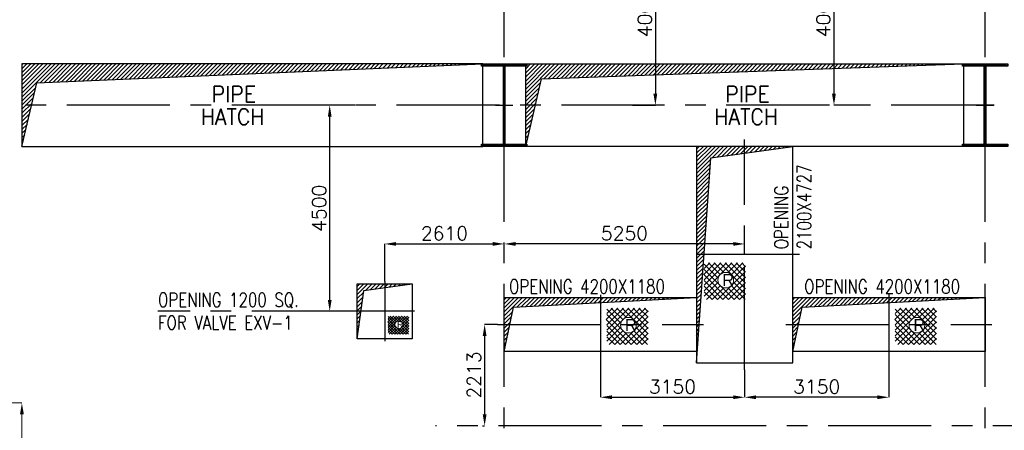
# Model space of a CAD drawing. Header units: inches. Extents: x 0 to 1564127, y -23460 to 23144100.
# Tile 46 of 215: x 215596 to 237096, y 117627 to 126592. Entities that reach past the tile are written whole.
import ezdxf

# ---------------------------------------------------------------- set-up
doc = ezdxf.new("R2010")
doc.units = ezdxf.units.IN
doc.header["$LTSCALE"] = 1800
doc.header["$MEASUREMENT"] = 0
doc.linetypes.add('CENTER', pattern=[2, 1.25, -0.25, 0.25, -0.25])
doc.layers.get('0').update_dxf_attribs({"color": 253, "lineweight": 9})
for name, color, linetype in [('AUX COL', 1, 'Continuous'), ('CEN', 2, 'CENTER'), ('COL', 1, 'Continuous'), ('DIM', 4, 'Continuous'), ('GRID', 251, 'CENTER'), ('OPENING', 40, 'Continuous'), ('TEXT', 3, 'Continuous')]:
    doc.layers.add(name, color=color, linetype=linetype)
doc.layers.add('STEEL', color=231, linetype='Continuous', lineweight=18)
doc.styles.add('HTX11', font='O8111901')
doc.styles.add('ROMANC', font='ROMANC.SHX')
doc.styles.add('ROMANS', font='romans.shx')
doc.dimstyles.new('STANDARD1', dxfattribs={"dimtxt": 300, "dimasz": 250, "dimexe": 0, "dimexo": 0, "dimgap": 80, "dimtad": 1, "dimdec": 0, "dimzin": 0, "dimdsep": 46, "dimtxsty": 'ROMANS', "dimcen": 0, "dimclrd": 4, "dimclre": 4, "dimclrt": 7, "dimadec": 0, "dimazin": 0, "dimtfac": 0.09, "dimtdec": 0, "dimtix": 1, "dimtofl": 0, "dimtmove": 0, "dimatfit": 3, "dimfxl": 1, "dimtolj": 1, "dimtzin": 0, "dimarcsym": 0})

# ---------------------------------------------------------------- blocks, each defined once
blk = doc.blocks.new('B-ROW COLUMN')
at = {"layer": 'COL'}
h = blk.add_hatch(dxfattribs=at)
h.set_pattern_fill('ANSI31', color=256, scale=200, style=0)
h.set_pattern_definition([(45, (155648.048, 63141.767), (-17.67767, 17.67767), [])])
h.paths.add_polyline_path([(171095, 85178), (172085, 85178), (172085, 85128), (171095, 85128)])
h.paths.add_polyline_path([(171574, 86878), (171606, 86878), (171606, 85178), (171574, 85178)])
h.paths.add_polyline_path([(171095, 86928), (172085, 86928), (172085, 86878), (171095, 86878)])
blk.add_line((171590, 85128), (171590, 86928))
at = {"layer": 'CEN'}
for p, q in [((171590, 85128), (171590, 86928)), ((171399, 86028), (171782, 86028))]:
    blk.add_line(p, q, dxfattribs=at)
at = {"layer": 'COL'}
for points in [[(171095, 86928), (172085, 86928), (172085, 86878), (171095, 86878)], [(171574, 86878), (171606, 86878), (171606, 85178), (171574, 85178)], [(171095, 85178), (172085, 85178), (172085, 85128), (171095, 85128)]]:
    blk.add_lwpolyline(points, close=True, dxfattribs=at)
blk = doc.blocks.new('*D29')
at = {"layer": 'Defpoints', "color": 0, "transparency": 16777216}
for p in [(8550, 1500), (9368, 1500), (8550, -1500)]:
    blk.add_point(p, dxfattribs=at)
at = {"layer": 'DIM', "color": 4, "lineweight": -2, "transparency": 16777216}
for p, q in [((8550, 1500), (9368, 1500)), ((9368, -1250), (9368, 1250)), ((8550, -1500), (9368, -1500))]:
    blk.add_line(p, q, dxfattribs=at)
at = {"layer": 'DIM', "color": 4, "transparency": 16777216}
for points in [[(9327, 1250), (9410, 1250), (9368, 1500)], [(9327, -1250), (9410, -1250), (9368, -1500)]]:
    blk.add_solid(points, dxfattribs=at)
at = {"layer": 'DIM', "color": 4, "transparency": 16777216, "insert": (9138, 0), "char_height": 300, "attachment_point": 5, "rotation": 90, "style": 'ROMANS'}
blk.add_mtext('\\A1;3000', dxfattribs=at)
blk = doc.blocks.new('*D30')
at = {"layer": 'Defpoints', "color": 0, "transparency": 16777216}
for p in [(1500, 1500), (1500, -1500), (2071, -1500)]:
    blk.add_point(p, dxfattribs=at)
at = {"layer": 'DIM', "color": 4, "lineweight": -2, "transparency": 16777216}
for p, q in [((1500, 1500), (2071, 1500)), ((2071, 1250), (2071, -1250)), ((1500, -1500), (2071, -1500))]:
    blk.add_line(p, q, dxfattribs=at)
at = {"layer": 'DIM', "color": 4, "transparency": 16777216}
for points in [[(2029, 1250), (2113, 1250), (2071, 1500)], [(2029, -1250), (2113, -1250), (2071, -1500)]]:
    blk.add_solid(points, dxfattribs=at)
at = {"layer": 'DIM', "color": 4, "transparency": 16777216, "insert": (1841, 0), "char_height": 300, "attachment_point": 5, "rotation": 90, "style": 'ROMANS'}
blk.add_mtext('\\A1;3000', dxfattribs=at)
blk = doc.blocks.new('*D31')
at = {"layer": 'Defpoints', "color": 0, "transparency": 16777216}
for p in [(8900, 2092), (7050, 1925), (8900, 1925)]:
    blk.add_point(p, dxfattribs=at)
at = {"layer": 'DIM', "color": 4, "lineweight": -2, "transparency": 16777216}
for p, q in [((7050, 1925), (7050, 2092)), ((7300, 2092), (8650, 2092)), ((8900, 1925), (8900, 2092))]:
    blk.add_line(p, q, dxfattribs=at)
at = {"layer": 'DIM', "color": 4, "transparency": 16777216}
for points in [[(7300, 2134), (7300, 2051), (7050, 2092)], [(8650, 2134), (8650, 2051), (8900, 2092)]]:
    blk.add_solid(points, dxfattribs=at)
at = {"layer": 'DIM', "color": 4, "transparency": 16777216, "insert": (7975, 2322), "char_height": 300, "attachment_point": 5, "style": 'ROMANS'}
blk.add_mtext('\\A1;1850', dxfattribs=at)
blk = doc.blocks.new('*D32')
at = {"layer": 'Defpoints', "color": 0, "transparency": 16777216}
for p in [(-2100, 2092), (-2100, 1925), (0, 1925)]:
    blk.add_point(p, dxfattribs=at)
at = {"layer": 'DIM', "color": 4, "lineweight": -2, "transparency": 16777216}
for p, q in [((-2100, 1925), (-2100, 2092)), ((-250, 2092), (-1850, 2092)), ((0, 1925), (0, 2092))]:
    blk.add_line(p, q, dxfattribs=at)
at = {"layer": 'DIM', "color": 4, "transparency": 16777216}
for points in [[(-1850, 2134), (-1850, 2051), (-2100, 2092)], [(-250, 2134), (-250, 2051), (0, 2092)]]:
    blk.add_solid(points, dxfattribs=at)
at = {"layer": 'DIM', "color": 4, "transparency": 16777216, "insert": (-1050, 2322), "char_height": 300, "attachment_point": 5, "style": 'ROMANS'}
blk.add_mtext('\\A1;2100', dxfattribs=at)
blk = doc.blocks.new('*D33')
at = {"layer": 'Defpoints', "color": 0, "transparency": 16777216}
for p in [(-1750, 0), (-2620, -2000), (-2350, -2000)]:
    blk.add_point(p, dxfattribs=at)
at = {"layer": 'DIM', "color": 4, "lineweight": -2, "transparency": 16777216}
for p, q in [((-1750, 0), (-2620, 0)), ((-2620, -250), (-2620, -1750)), ((-2350, -2000), (-2620, -2000))]:
    blk.add_line(p, q, dxfattribs=at)
at = {"layer": 'DIM', "color": 4, "transparency": 16777216}
for points in [[(-2662, -250), (-2578, -250), (-2620, 0)], [(-2662, -1750), (-2578, -1750), (-2620, -2000)]]:
    blk.add_solid(points, dxfattribs=at)
at = {"layer": 'DIM', "color": 4, "transparency": 16777216, "insert": (-2850, -1000), "char_height": 300, "attachment_point": 5, "rotation": 90, "style": 'ROMANS'}
blk.add_mtext('\\A1;2000', dxfattribs=at)
blk = doc.blocks.new('*D35')
at = {"layer": 'Defpoints', "color": 0, "transparency": 16777216}
for p in [(1500, 2092), (0, 1925), (1500, 1500)]:
    blk.add_point(p, dxfattribs=at)
at = {"layer": 'DIM', "color": 4, "lineweight": -2, "transparency": 16777216}
for p, q in [((0, 1925), (0, 2092)), ((250, 2092), (1250, 2092)), ((1500, 1500), (1500, 2092))]:
    blk.add_line(p, q, dxfattribs=at)
at = {"layer": 'DIM', "color": 4, "transparency": 16777216}
for points in [[(250, 2134), (250, 2051), (0, 2092)], [(1250, 2134), (1250, 2051), (1500, 2092)]]:
    blk.add_solid(points, dxfattribs=at)
at = {"layer": 'DIM', "color": 4, "transparency": 16777216, "insert": (750, 2322), "char_height": 300, "attachment_point": 5, "style": 'ROMANS'}
blk.add_mtext('\\A1;1500', dxfattribs=at)
blk = doc.blocks.new('*D34')
at = {"layer": 'Defpoints', "color": 0, "transparency": 16777216}
for p in [(-916, 1500), (-837, 1500), (-837, 0)]:
    blk.add_point(p, dxfattribs=at)
at = {"layer": 'DIM', "color": 4, "lineweight": -2, "transparency": 16777216}
for p, q in [((-837, 1500), (-916, 1500)), ((-916, 250), (-916, 1250)), ((-837, 0), (-916, 0))]:
    blk.add_line(p, q, dxfattribs=at)
at = {"layer": 'DIM', "color": 4, "transparency": 16777216}
for points in [[(-957, 1250), (-874, 1250), (-916, 1500)], [(-957, 250), (-874, 250), (-916, 0)]]:
    blk.add_solid(points, dxfattribs=at)
at = {"layer": 'DIM', "color": 4, "transparency": 16777216, "insert": (-1146, 750), "char_height": 300, "attachment_point": 5, "rotation": 90, "style": 'ROMANS'}
blk.add_mtext('\\A1;1500', dxfattribs=at)
blk = doc.blocks.new('*D36')
at = {"layer": 'Defpoints', "color": 0, "transparency": 16777216}
for p in [(8550, 881), (7050, 786), (8550, 786)]:
    blk.add_point(p, dxfattribs=at)
at = {"layer": 'DIM', "color": 4, "lineweight": -2, "transparency": 16777216}
for p, q in [((7050, 786), (7050, 881)), ((7300, 881), (8300, 881)), ((8550, 786), (8550, 881))]:
    blk.add_line(p, q, dxfattribs=at)
at = {"layer": 'DIM', "color": 4, "transparency": 16777216}
for points in [[(7300, 923), (7300, 839), (7050, 881)], [(8300, 923), (8300, 839), (8550, 881)]]:
    blk.add_solid(points, dxfattribs=at)
at = {"layer": 'DIM', "color": 4, "transparency": 16777216, "insert": (7800, 1111), "char_height": 300, "attachment_point": 5, "style": 'ROMANS'}
blk.add_mtext('\\A1;1500', dxfattribs=at)
blk = doc.blocks.new('*D37')
at = {"layer": 'Defpoints', "color": 0, "transparency": 16777216}
for p in [(4350, 2092), (4350, 1925), (7050, 1925)]:
    blk.add_point(p, dxfattribs=at)
at = {"layer": 'DIM', "color": 4, "lineweight": -2, "transparency": 16777216}
for p, q in [((4350, 1925), (4350, 2092)), ((6800, 2092), (4600, 2092)), ((7050, 1925), (7050, 2092))]:
    blk.add_line(p, q, dxfattribs=at)
at = {"layer": 'DIM', "color": 4, "transparency": 16777216}
for points in [[(4600, 2134), (4600, 2051), (4350, 2092)], [(6800, 2134), (6800, 2051), (7050, 2092)]]:
    blk.add_solid(points, dxfattribs=at)
at = {"layer": 'DIM', "color": 4, "transparency": 16777216, "insert": (5700, 2322), "char_height": 300, "attachment_point": 5, "style": 'ROMANS'}
blk.add_mtext('\\A1;2700', dxfattribs=at)
blk = doc.blocks.new('*D38')
at = {"layer": 'Defpoints', "color": 0, "transparency": 16777216}
for p in [(2850, 2092), (1500, 1500), (2850, 1500)]:
    blk.add_point(p, dxfattribs=at)
at = {"layer": 'DIM', "color": 4, "lineweight": -2, "transparency": 16777216}
for p, q in [((1500, 1500), (1500, 2092)), ((1750, 2092), (2600, 2092)), ((2850, 1500), (2850, 2092))]:
    blk.add_line(p, q, dxfattribs=at)
at = {"layer": 'DIM', "color": 4, "transparency": 16777216}
for points in [[(1750, 2134), (1750, 2051), (1500, 2092)], [(2600, 2134), (2600, 2051), (2850, 2092)]]:
    blk.add_solid(points, dxfattribs=at)
at = {"layer": 'DIM', "color": 4, "transparency": 16777216, "insert": (2175, 2322), "char_height": 300, "attachment_point": 5, "style": 'ROMANS'}
blk.add_mtext('\\A1;1350', dxfattribs=at)
blk = doc.blocks.new('*D39')
at = {"layer": 'Defpoints', "color": 0, "transparency": 16777216}
for p in [(-1500, -1500), (1500, -1418), (1500, -1500)]:
    blk.add_point(p, dxfattribs=at)
at = {"layer": 'DIM', "color": 4, "lineweight": -2, "transparency": 16777216}
for p, q in [((-1500, -1500), (-1500, -1418)), ((-1250, -1418), (1250, -1418)), ((1500, -1500), (1500, -1418))]:
    blk.add_line(p, q, dxfattribs=at)
at = {"layer": 'DIM', "color": 4, "transparency": 16777216}
for points in [[(-1250, -1376), (-1250, -1460), (-1500, -1418)], [(1250, -1376), (1250, -1460), (1500, -1418)]]:
    blk.add_solid(points, dxfattribs=at)
at = {"layer": 'DIM', "color": 4, "transparency": 16777216, "insert": (0, -1188), "char_height": 300, "attachment_point": 5, "style": 'ROMANS'}
blk.add_mtext('\\A1;3000', dxfattribs=at)
blk = doc.blocks.new('*D40')
at = {"layer": 'Defpoints', "color": 0, "transparency": 16777216}
for p in [(4350, 2092), (4350, 1925), (2850, 1500)]:
    blk.add_point(p, dxfattribs=at)
at = {"layer": 'DIM', "color": 4, "lineweight": -2, "transparency": 16777216}
for p, q in [((2850, 1500), (2850, 2092)), ((3100, 2092), (4100, 2092)), ((4350, 1925), (4350, 2092))]:
    blk.add_line(p, q, dxfattribs=at)
at = {"layer": 'DIM', "color": 4, "transparency": 16777216}
for points in [[(3100, 2134), (3100, 2051), (2850, 2092)], [(4100, 2134), (4100, 2051), (4350, 2092)]]:
    blk.add_solid(points, dxfattribs=at)
at = {"layer": 'DIM', "color": 4, "transparency": 16777216, "insert": (3600, 2322), "char_height": 300, "attachment_point": 5, "style": 'ROMANS'}
blk.add_mtext('\\A1;1500', dxfattribs=at)
blk = doc.blocks.new('*D41')
at = {"layer": 'Defpoints', "color": 0, "transparency": 16777216}
for p in [(2850, -1500), (8550, -1418), (8550, -1500)]:
    blk.add_point(p, dxfattribs=at)
at = {"layer": 'DIM', "color": 4, "lineweight": -2, "transparency": 16777216}
for p, q in [((2850, -1500), (2850, -1418)), ((3100, -1418), (8300, -1418)), ((8550, -1500), (8550, -1418))]:
    blk.add_line(p, q, dxfattribs=at)
at = {"layer": 'DIM', "color": 4, "transparency": 16777216}
for points in [[(3100, -1376), (3100, -1460), (2850, -1418)], [(8300, -1376), (8300, -1460), (8550, -1418)]]:
    blk.add_solid(points, dxfattribs=at)
at = {"layer": 'DIM', "color": 4, "transparency": 16777216, "insert": (5700, -1188), "char_height": 300, "attachment_point": 5, "style": 'ROMANS'}
blk.add_mtext('\\A1;5700', dxfattribs=at)
blk = doc.blocks.new('*D683')
at = {"layer": 'Defpoints', "color": 0, "transparency": 16777216}
for p in [(234576, 119198), (231426, 118948), (231426, 118348)]:
    blk.add_point(p, dxfattribs=at)
at = {"layer": 'DIM', "color": 4, "lineweight": -2, "transparency": 16777216}
for p, q in [((234576, 119198), (234576, 118348)), ((231426, 118948), (231426, 118348)), ((234326, 118348), (231676, 118348))]:
    blk.add_line(p, q, dxfattribs=at)
at = {"layer": 'DIM', "color": 4, "transparency": 16777216}
for points in [[(231676, 118390), (231676, 118307), (231426, 118348)], [(234326, 118390), (234326, 118307), (234576, 118348)]]:
    blk.add_solid(points, dxfattribs=at)
at = {"layer": 'DIM', "color": 7, "transparency": 16777216, "insert": (233001, 118578), "char_height": 300, "attachment_point": 5, "style": 'ROMANS'}
blk.add_mtext('\\A1;3150', dxfattribs=at)
blk = doc.blocks.new('*D684')
at = {"layer": 'Defpoints', "color": 0, "transparency": 16777216}
for p in [(228276, 119198), (231426, 118948), (231426, 118348)]:
    blk.add_point(p, dxfattribs=at)
at = {"layer": 'DIM', "color": 4, "lineweight": -2, "transparency": 16777216}
for p, q in [((228276, 119198), (228276, 118348)), ((231426, 118948), (231426, 118348)), ((228526, 118348), (231176, 118348))]:
    blk.add_line(p, q, dxfattribs=at)
at = {"layer": 'DIM', "color": 4, "transparency": 16777216}
for points in [[(228526, 118390), (228526, 118307), (228276, 118348)], [(231176, 118390), (231176, 118307), (231426, 118348)]]:
    blk.add_solid(points, dxfattribs=at)
at = {"layer": 'DIM', "color": 7, "transparency": 16777216, "insert": (229851, 118578), "char_height": 300, "attachment_point": 5, "style": 'ROMANS'}
blk.add_mtext('\\A1;3150', dxfattribs=at)
blk = doc.blocks.new('*D685')
at = {"layer": 'Defpoints', "color": 0, "transparency": 16777216}
for p in [(226026, 119938), (225698, 117725), (225748, 117725)]:
    blk.add_point(p, dxfattribs=at)
at = {"layer": 'DIM', "color": 4, "lineweight": -2, "transparency": 16777216}
for p, q in [((226026, 119938), (225748, 119938)), ((225748, 119688), (225748, 117975)), ((225698, 117725), (225748, 117725))]:
    blk.add_line(p, q, dxfattribs=at)
at = {"layer": 'DIM', "color": 4, "transparency": 16777216}
for points in [[(225707, 119688), (225790, 119688), (225748, 119938)], [(225707, 117975), (225790, 117975), (225748, 117725)]]:
    blk.add_solid(points, dxfattribs=at)
at = {"layer": 'DIM', "color": 7, "transparency": 16777216, "insert": (225518, 118832), "char_height": 300, "attachment_point": 5, "rotation": 90, "style": 'ROMANS'}
blk.add_mtext('\\A1;2213', dxfattribs=at)
blk = doc.blocks.new('*D686')
at = {"layer": 'Defpoints', "color": 0, "transparency": 16777216}
for p in [(226176, 121696), (226176, 121462), (231426, 121462)]:
    blk.add_point(p, dxfattribs=at)
at = {"layer": 'DIM', "color": 4, "lineweight": -2, "transparency": 16777216}
for p, q in [((226176, 121462), (226176, 121696)), ((231176, 121696), (226426, 121696)), ((231426, 121462), (231426, 121696))]:
    blk.add_line(p, q, dxfattribs=at)
at = {"layer": 'DIM', "color": 4, "transparency": 16777216}
for points in [[(226426, 121738), (226426, 121655), (226176, 121696)], [(231176, 121738), (231176, 121655), (231426, 121696)]]:
    blk.add_solid(points, dxfattribs=at)
at = {"layer": 'DIM', "color": 7, "transparency": 16777216, "insert": (228801, 121926), "char_height": 300, "attachment_point": 5, "style": 'ROMANS'}
blk.add_mtext('\\A1;5250', dxfattribs=at)
blk = doc.blocks.new('*D687')
at = {"layer": 'Defpoints', "color": 0, "transparency": 16777216}
for p in [(226176, 121696), (226176, 121462), (223566, 120875)]:
    blk.add_point(p, dxfattribs=at)
at = {"layer": 'DIM', "color": 4, "lineweight": -2, "transparency": 16777216}
for p, q in [((223566, 120875), (223566, 121696)), ((223816, 121696), (225926, 121696)), ((226176, 121462), (226176, 121696))]:
    blk.add_line(p, q, dxfattribs=at)
at = {"layer": 'DIM', "color": 4, "transparency": 16777216}
for points in [[(223816, 121738), (223816, 121655), (223566, 121696)], [(225926, 121738), (225926, 121655), (226176, 121696)]]:
    blk.add_solid(points, dxfattribs=at)
at = {"layer": 'DIM', "color": 7, "transparency": 16777216, "insert": (224871, 121926), "char_height": 300, "attachment_point": 5, "style": 'ROMANS'}
blk.add_mtext('\\A1;2610', dxfattribs=at)
blk = doc.blocks.new('*D688')
at = {"layer": 'Defpoints', "color": 0, "transparency": 16777216}
for p in [(222365, 124725), (222916, 124725), (222916, 120225)]:
    blk.add_point(p, dxfattribs=at)
at = {"layer": 'DIM', "color": 4, "lineweight": -2, "transparency": 16777216}
for p, q in [((222916, 124725), (222365, 124725)), ((222365, 120475), (222365, 124475)), ((222916, 120225), (222365, 120225))]:
    blk.add_line(p, q, dxfattribs=at)
at = {"layer": 'DIM', "color": 4, "transparency": 16777216}
for points in [[(222324, 124475), (222407, 124475), (222365, 124725)], [(222324, 120475), (222407, 120475), (222365, 120225)]]:
    blk.add_solid(points, dxfattribs=at)
at = {"layer": 'DIM', "color": 7, "transparency": 16777216, "insert": (222135, 122475), "char_height": 300, "attachment_point": 5, "rotation": 90, "style": 'ROMANS'}
blk.add_mtext('\\A1;4500', dxfattribs=at)
blk = doc.blocks.new('AUX COLUMNS')
at = {"layer": 'GRID'}
blk.add_line((-134715, 68915), (-163538, 68915), dxfattribs=at)
blk = doc.blocks.new('*D337')
at = {"layer": 'Defpoints', "color": 0, "transparency": 16777216}
for p in [(228976, 128725), (228976, 124725), (229476, 124725)]:
    blk.add_point(p, dxfattribs=at)
at = {"layer": 'DIM', "color": 4, "lineweight": -2, "transparency": 16777216}
for p, q in [((228976, 128725), (229476, 128725)), ((229476, 128475), (229476, 124975)), ((228976, 124725), (229476, 124725))]:
    blk.add_line(p, q, dxfattribs=at)
at = {"layer": 'DIM', "color": 4, "transparency": 16777216}
for points in [[(229434, 128475), (229517, 128475), (229476, 128725)], [(229434, 124975), (229517, 124975), (229476, 124725)]]:
    blk.add_solid(points, dxfattribs=at)
at = {"layer": 'DIM', "color": 7, "transparency": 16777216, "insert": (229246, 126725), "char_height": 300, "attachment_point": 5, "rotation": 90, "style": 'ROMANS'}
blk.add_mtext('\\A1;4000', dxfattribs=at)
blk = doc.blocks.new('*D339')
at = {"layer": 'Defpoints', "color": 0, "transparency": 16777216}
for p in [(233876, 128725), (233376, 124725), (233876, 124725)]:
    blk.add_point(p, dxfattribs=at)
at = {"layer": 'DIM', "color": 4, "lineweight": -2, "transparency": 16777216}
for p, q in [((233876, 128725), (233376, 128725)), ((233376, 128475), (233376, 124975)), ((233876, 124725), (233376, 124725))]:
    blk.add_line(p, q, dxfattribs=at)
at = {"layer": 'DIM', "color": 4, "transparency": 16777216}
for points in [[(233334, 128475), (233417, 128475), (233376, 128725)], [(233334, 124975), (233417, 124975), (233376, 124725)]]:
    blk.add_solid(points, dxfattribs=at)
at = {"layer": 'DIM', "color": 7, "transparency": 16777216, "insert": (233146, 126725), "char_height": 300, "attachment_point": 5, "rotation": 90, "style": 'ROMANS'}
blk.add_mtext('\\A1;4000', dxfattribs=at)
blk = doc.blocks.new('CEP OPENING')
at = {"layer": 'CEN'}
for p, q in [((0, 1925), (0, -1925)), ((4350, 1925), (4350, -1925)), ((7050, 1925), (7050, -1925)), ((-1750, 0), (8800, 0))]:
    blk.add_line(p, q, dxfattribs=at)
at = {"layer": 'OPENING'}
for points in [[(-1600, -1600), (1600, -1600), (1600, 1600), (-1600, 1600)], [(2750, -1600), (8650, -1600), (8650, 1600), (2750, 1600)], [(-1500, -1500), (1500, -1500), (1500, 1500), (-1500, 1500)], [(2850, -1500), (8550, -1500), (8550, 1500), (2850, 1500)]]:
    blk.add_lwpolyline(points, close=True, dxfattribs=at)
for centre in [(-1550, 1501.2), (-1180.3, 1550), (-1180.3, 1550), (-663.8, 1550), (-663.8, 1550), (-147.3, 1550), (-147.3, 1550), (520.3, 1550), (520.3, 1550), (1056.4, 1550), (1056.4, 1550), (1419.7, 1550), (2800, 1501.2), (3619.7, 1550), (4119.7, 1550), (4619.7, 1550), (5119.7, 1550), (5619.7, 1550), (6119.7, 1550), (6619.7, 1550), (7119.7, 1550), (7619.7, 1550), (8419.7, 1550), (-1549.8, 977), (1549.8, 977), (2800.2, 977), (8599.8, 977), (-1549.8, 477), (1549.8, 477), (2800.2, 477), (8599.8, 477), (-1549.8, -23), (1549.8, -23), (2800.2, -23), (8599.8, -23), (-1549.8, -523), (1549.8, -523), (2800.2, -523), (8599.8, -523), (-1549.8, -1023), (1549.8, -1023), (2800.2, -1023), (8599.8, -1023), (-1180.3, -1550), (-1180.3, -1550), (-663.8, -1550), (-663.8, -1550), (-147.3, -1550), (-147.3, -1550), (520.3, -1550), (520.3, -1550), (1056.4, -1550), (1056.4, -1550), (1419.7, -1550), (2800, -1550), (3719.7, -1543.9), (4180.8, -1553.6), (4677.5, -1546.2), (5119.7, -1548), (5619.7, -1548), (6119.7, -1548), (6619.7, -1548), (7119.7, -1548), (7619.7, -1548), (8469.7, -1550)]:
    blk.add_circle(centre, 50, dxfattribs=at)
at = {"layer": 'STEEL', "flags": 128}
for points in [[(176.9, 916.9), (493.7, 1234.3)], [(189.7, 1080.6), (343.3, 1234.3)], [(189.7, 779), (645.2, 1234.3)], [(189.7, 628), (795.6, 1234.3)], [(189.7, 477.2), (947.1, 1234.3)], [(189.7, 1205.6), (573.7, 821.2)], [(311.3, 1234.3), (629.2, 916.9)], [(462.8, 1234.3), (725.2, 972)], [(613.2, 1234.3), (1319.3, 528.6)], [(764.7, 1234.3), (1319.3, 679.4)], [(835.1, 972), (1097.5, 1234.3)], [(915.1, 1234.3), (1319.3, 830.4)], [(931.1, 916.9), (1248.9, 1234.3)], [(986.5, 821.2), (1319.3, 1154.2)], [(1066.5, 1234.3), (1319.3, 981.2)], [(1216.9, 1234.3), (1319.3, 1132)], [(5555.1, 916.9), (5871.9, 1234.3)], [(5567.9, 1080.6), (5721.5, 1234.3)], [(5567.9, 779), (6023.4, 1234.3)], [(5567.9, 628), (6173.8, 1234.3)], [(5567.9, 477.2), (6325.2, 1234.3)], [(5567.9, 1205.6), (5951.9, 821.2)], [(5689.5, 1234.3), (6007.4, 916.9)], [(5841, 1234.3), (6103.4, 972)], [(5991.4, 1234.3), (6697.5, 528.6)], [(6142.8, 1234.3), (6697.5, 679.4)], [(6213.2, 972), (6475.6, 1234.3)], [(6293.2, 1234.3), (6697.5, 830.4)], [(6309.2, 916.9), (6627.1, 1234.3)], [(6364.7, 821.2), (6697.5, 1154.2)], [(6444.7, 1234.3), (6697.5, 981.2)], [(6595.1, 1234.3), (6697.5, 1132)], [(176.9, 916.9), (852.1, 241.8)], [(189.7, 1054.8), (1006.8, 238.1)], [(251.6, 992.3), (1006.8, 238.1)], [(553.5, 238.1), (1319.3, 1003.4)], [(5555.1, 916.9), (6230.3, 241.8)], [(5567.9, 1054.8), (6385, 238.1)], [(5629.8, 992.3), (6385, 238.1)], [(5931.6, 238.1), (6697.5, 1003.4)], [(189.7, 753.2), (700.7, 241.8)], [(189.7, 326.4), (573.7, 710.8)], [(700.7, 241.8), (1319.3, 852.6)], [(852.1, 241.8), (1319.3, 701.6)], [(986.5, 710.8), (1319.3, 377.8)], [(5567.9, 753.2), (6078.8, 241.8)], [(5567.9, 326.4), (5951.9, 710.8)], [(6078.8, 241.8), (6697.5, 852.6)], [(6230.3, 241.8), (6697.5, 701.6)], [(6364.7, 710.8), (6697.5, 377.8)], [(189.7, 602.2), (553.5, 238.1)], [(189.7, 451.4), (406.3, 241.8)], [(255.9, 241.8), (629.2, 615.1)], [(406.3, 241.8), (725.2, 560)], [(835.1, 560), (1154, 241.8)], [(931.1, 615.1), (1304.4, 241.8)], [(1006.8, 238.1), (1319.3, 550.8)], [(5567.9, 602.2), (5931.6, 238.1)], [(5567.9, 451.4), (5784.4, 241.8)], [(5634, 241.8), (6007.4, 615.1)], [(5784.4, 241.8), (6103.4, 560)], [(6213.2, 560), (6532.2, 241.8)], [(6309.2, 615.1), (6682.6, 241.8)], [(6385, 238.1), (6697.5, 550.8)], [(1154, 241.8), (1319.3, 400)], [(6532.2, 241.8), (6697.5, 400)]]:
    blk.add_lwpolyline(points, dxfattribs=at)
for points in [[(992.9, 766, 1), (566.3, 766, 1), (992.9, 766)], [(6371.1, 766, 1), (5944.4, 766, 1), (6371.1, 766)]]:
    blk.add_lwpolyline(points, format="xyb", dxfattribs=at)
at = {"layer": 'STEEL', "style": 'HTX11'}
for p in [(683.9, 602.5), (6062.1, 602.5)]:
    blk.add_text('R', height=333.3, dxfattribs=at).set_placement(p)
at = {"layer": 'TEXT', "char_height": 300, "width": 1654.964, "attachment_point": 1, "style": 'ROMANC'}
for insert in [(-710.4, -100), (4989.6, -100)]:
    blk.add_mtext('{\\W0.8;OPENING FOR CEP}', dxfattribs=dict(at, insert=insert))
at = {"layer": 'DIM'}
for base, p1, p2, picture, middle in [((-2100, 2092.3), (0, 1925), (-2100, 1925), '*D32', (-1050, 2322.3)), ((1500, 2092.3), (0, 1925), (1500, 1500), '*D35', (750, 2322.3)), ((2850, 2092.3), (1500, 1500), (2850, 1500), '*D38', (2175, 2322.3)), ((4350, 2092.3), (2850, 1500), (4350, 1925), '*D40', (3600, 2322.3)), ((4350, 2092.3), (7050, 1925), (4350, 1925), '*D37', (5700, 2322.3)), ((8900, 2092.3), (7050, 1925), (8900, 1925), '*D31', (7975, 2322.3)), ((8550, 881.1), (7050, 785.7), (8550, 785.7), '*D36', (7800, 1111.1)), ((1500, -1417.9), (-1500, -1500), (1500, -1500), '*D39', (0, -1187.9)), ((8550, -1417.9), (2850, -1500), (8550, -1500), '*D41', (5700, -1187.9))]:
    dim = blk.add_linear_dim(base=base, p1=p1, p2=p2, dimstyle='STANDARD1', dxfattribs=at)
    dim.commit()
    dim.dimension.update_dxf_attribs({"geometry": picture, "text_midpoint": middle})
for base, p1, p2, picture, middle in [((-915.8, 1500), (-837.4, 0), (-837.4, 1500), '*D34', (-1145.8, 750)), ((2071.1, -1500), (1500, 1500), (1500, -1500), '*D30', (1841.1, 0)), ((9368.5, 1500), (8550, -1500), (8550, 1500), '*D29', (9138.5, 0)), ((-2619.9, -2000), (-1750, 0), (-2350, -2000), '*D33', (-2849.9, -1000))]:
    dim = blk.add_linear_dim(base=base, p1=p1, p2=p2, angle=90, dimstyle='STANDARD1', dxfattribs=at)
    dim.commit()
    dim.dimension.update_dxf_attribs({"geometry": picture, "text_midpoint": middle})

msp = doc.modelspace()

# ---------------------------------------------------------------- hatches: boundary and pattern name
at = {"layer": 'OPENING'}
h = msp.add_hatch(dxfattribs=at)
h.set_pattern_fill('ANSI31', color=8, scale=500, style=0)
h.set_pattern_definition([(45, (108582, 38697.683), (-44.194174, 44.194174), [])])
h.paths.add_polyline_path([(225705.76, 125625.31), (215645.76, 125625.31), (215645.76, 124725.31), (215856.07, 124725.31), (215969.47, 125210.57)])
h.paths.add_polyline_path([(215856.07, 124725.31), (215645.76, 124725.31), (215645.76, 123825.31)])
h = msp.add_hatch(dxfattribs=at)
h.set_pattern_fill('ANSI31', color=8, scale=500, style=0)
h.set_pattern_definition([(45, (-280340.717, 26797.683), (-44.194174, 44.194174), [])])
h.paths.add_polyline_path([(236205.76, 125625.31), (226645.76, 125625.31), (226645.76, 124825.31), (226875.79, 124821.69), (226987, 125303.38)])
h.paths.add_polyline_path([(226875.79, 124821.69), (226645.76, 124825.31), (226645.76, 123825.31)])
h = msp.add_hatch(dxfattribs=at)
h.set_pattern_fill('ANSI31', color=8, scale=500, style=0)
h.set_pattern_definition([(45, (108582, 30697.683), (-44.194174, 44.194174), [])])
h.paths.add_polyline_path([(231425.76, 123825.31), (230375.76, 123825.31), (230375.76, 119098.31), (230688.74, 123574.16), (231425.76, 123677.74)])
h.paths.add_polyline_path([(232475.76, 123825.31), (231425.76, 123825.31), (231425.76, 123677.74)])
h = msp.add_hatch(dxfattribs=at)
h.set_pattern_fill('ANSI31', color=8, scale=500, style=0)
h.set_pattern_definition([(45, (83122.965, 37581.254), (-44.194174, 44.194174), [])])
h.paths.add_polyline_path([(223565.76, 120740.99), (223565.76, 120825.31), (222965.76, 120825.31), (222965.76, 119625.31), (223113.62, 120677.44)])
h.paths.add_polyline_path([(224165.76, 120825.31), (223565.76, 120825.31), (223565.76, 120740.99)])
h = msp.add_hatch(dxfattribs=at)
h.set_pattern_fill('ANSI31', color=8, scale=500, style=0)
h.set_pattern_definition([(45, (108582, 38947.683), (-44.194174, 44.194174), [])])
h.paths.add_polyline_path([(230375.76, 120528.31), (228275.76, 120528.31), (228275.76, 120418.25)])
h.paths.add_polyline_path([(228275.76, 120528.31), (226175.76, 120528.31), (226175.76, 119938.31), (226301.16, 119938.31), (226382.08, 120319.01), (228275.76, 120418.25)])
h.paths.add_polyline_path([(226301.16, 119938.31), (226175.76, 119938.31), (226175.76, 119348.31)])
h = msp.add_hatch(dxfattribs=at)
h.set_pattern_fill('ANSI31', color=8, scale=500, style=0)
h.set_pattern_definition([(45, (114882, 38947.683), (-44.194174, 44.194174), [])])
h.paths.add_polyline_path([(236675.76, 120528.31), (234575.76, 120528.31), (234575.76, 120418.25)])
h.paths.add_polyline_path([(234575.76, 120528.31), (232475.76, 120528.31), (232475.76, 119938.31), (232601.16, 119938.31), (232682.08, 120319.01), (234575.76, 120418.25)])
h.paths.add_polyline_path([(232601.16, 119938.31), (232475.76, 119938.31), (232475.76, 119348.31)])

# ---------------------------------------------------------------- linework, layer by layer
at = {"layer": 'CEN'}
for p, q in [((231425.76, 118948.31), (231425.76, 123975.31)), ((232625.76, 121461.81), (230225.76, 121461.81)), ((223565.76, 120875.31), (223565.76, 119575.31)), ((228275.76, 120585.94), (228275.76, 119198.31)), ((234575.76, 120593.54), (234575.76, 119198.31)), ((222915.76, 120225.31), (218615.76, 120225.31)), ((224215.76, 120225.31), (222915.76, 120225.31)), ((226025.76, 119938.31), (230525.76, 119938.31)), ((232325.76, 119938.31), (236825.76, 119938.31))]:
    msp.add_line(p, q, dxfattribs=at)
at = {"layer": 'GRID'}
for p, q in [((236675.76, 82575.72), (236675.76, 141324.46)), ((226175.76, 82575.72), (226175.76, 141225.31)), ((276475.76, 124725.31), (141375.76, 124725.31))]:
    msp.add_line(p, q, dxfattribs=at)
at = {"layer": 'OPENING'}
for points in [[(215645.76, 123825.31), (215969.47, 125210.57), (225705.76, 125625.31)], [(226645.76, 123825.31), (226987, 125303.38), (236205.76, 125625.31)], [(230375.76, 119098.31), (230688.74, 123574.16), (232475.76, 123825.31)], [(222965.76, 119625.31), (223113.62, 120677.44), (224165.76, 120825.31)], [(226175.76, 119348.31), (226382.08, 120319.01), (230375.76, 120528.31)], [(232475.76, 119348.31), (232682.08, 120319.01), (236675.76, 120528.31)]]:
    msp.add_lwpolyline(points, dxfattribs=at)
for points in [[(215645.76, 123825.31), (225705.76, 123825.31), (225705.76, 125625.31), (215645.76, 125625.31)], [(226645.76, 125625.31), (236205.76, 125625.31), (236205.76, 123825.31), (226645.76, 123825.31)], [(230375.76, 119098.31), (232475.76, 119098.31), (232475.76, 123825.31), (230375.76, 123825.31)], [(222965.76, 120825.31), (224165.76, 120825.31), (224165.76, 119625.31), (222965.76, 119625.31)], [(230375.76, 119348.31), (226175.76, 119348.31), (226175.76, 120528.31), (230375.76, 120528.31)], [(236675.76, 119348.31), (232475.76, 119348.31), (232475.76, 120528.31), (236675.76, 120528.31)]]:
    msp.add_lwpolyline(points, close=True, dxfattribs=at)
at = {"layer": 'STEEL', "flags": 128}
for points in [[(230531.83, 121026.09), (230785.27, 121280.04)], [(230542.07, 121157.08), (230664.95, 121280.04)], [(230542.07, 120915.75), (230906.44, 121280.04)], [(230542.07, 120795.01), (231026.76, 121280.04)], [(230542.07, 120674.35), (231147.94, 121280.04)], [(230639.35, 121280.04), (230893.64, 121026.09)], [(230760.52, 121280.04), (230970.44, 121070.21)], [(230880.84, 121280.04), (231445.75, 120715.48)], [(231002.02, 121280.04), (231445.75, 120836.14)], [(231058.34, 121070.21), (231268.26, 121280.04)], [(231122.34, 121280.04), (231445.75, 120956.88)], [(231135.14, 121026.09), (231389.43, 121280.04)], [(231243.51, 121280.04), (231445.75, 121077.55)], [(231363.83, 121280.04), (231445.75, 121198.21)], [(230542.07, 121257.09), (230849.27, 120949.55)], [(230542.07, 121136.43), (231195.72, 120483.03)], [(230591.56, 121086.42), (231195.72, 120483.03)], [(230833.06, 120483.03), (231445.75, 121095.3)], [(231179.51, 120949.55), (231445.75, 121215.96)], [(230531.83, 121026.09), (231071.99, 120486.02)], [(230542.07, 120895.1), (230950.82, 120486.02)], [(230542.07, 120553.68), (230849.27, 120861.23)], [(230950.82, 120486.02), (231445.75, 120974.63)], [(231071.99, 120486.02), (231445.75, 120853.89)], [(231179.51, 120861.23), (231445.75, 120594.82)], [(230542.07, 120774.36), (230833.06, 120483.03)], [(230542.07, 120653.7), (230715.3, 120486.02)], [(230594.98, 120486.02), (230893.64, 120784.68)], [(230715.3, 120486.02), (230970.44, 120740.56)], [(231058.34, 120740.56), (231313.48, 120486.02)], [(231135.14, 120784.68), (231433.8, 120486.02)], [(231195.72, 120483.03), (231445.75, 120733.23)], [(231313.48, 120486.02), (231445.75, 120612.56)], [(228404.49, 120043.1), (228657.93, 120297.05)], [(228414.73, 120174.09), (228537.61, 120297.05)], [(228414.73, 119932.76), (228779.1, 120297.05)], [(228414.73, 119812.02), (228899.42, 120297.05)], [(228414.73, 119691.35), (229020.6, 120297.05)], [(228414.73, 120274.1), (228721.93, 119966.55)], [(228512.01, 120297.05), (228766.3, 120043.1)], [(228633.18, 120297.05), (228843.1, 120087.22)], [(228753.5, 120297.05), (229318.41, 119732.49)], [(228874.68, 120297.05), (229318.41, 119853.15)], [(228931, 120087.22), (229140.92, 120297.05)], [(228995, 120297.05), (229318.41, 119973.89)], [(229007.8, 120043.1), (229262.09, 120297.05)], [(229052.17, 119966.55), (229318.41, 120232.97)], [(229116.17, 120297.05), (229318.41, 120094.55)], [(229236.49, 120297.05), (229318.41, 120215.22)], [(234704.49, 120043.1), (234957.93, 120297.05)], [(234714.73, 120174.09), (234837.61, 120297.05)], [(234714.73, 119932.76), (235079.1, 120297.05)], [(234714.73, 119812.02), (235199.42, 120297.05)], [(234714.73, 119691.35), (235320.6, 120297.05)], [(234714.73, 120274.1), (235021.93, 119966.55)], [(234812.01, 120297.05), (235066.3, 120043.1)], [(234933.18, 120297.05), (235143.1, 120087.22)], [(235053.5, 120297.05), (235618.41, 119732.49)], [(235174.68, 120297.05), (235618.41, 119853.15)], [(235231, 120087.22), (235440.92, 120297.05)], [(235295, 120297.05), (235618.41, 119973.89)], [(235307.8, 120043.1), (235562.09, 120297.05)], [(235352.17, 119966.55), (235618.41, 120232.97)], [(235416.17, 120297.05), (235618.41, 120094.55)], [(235536.49, 120297.05), (235618.41, 120215.22)], [(223634.05, 119995.06), (223760.77, 120122.03)], [(223634.05, 119995.06), (223904.13, 119725.02)], [(223639.17, 120060.55), (223700.61, 120122.03)], [(223639.17, 119939.89), (223821.35, 120122.03)], [(223639.17, 119879.52), (223881.51, 120122.03)], [(223639.17, 119819.19), (223942.1, 120122.03)], [(223639.17, 120110.56), (223792.77, 119956.79)], [(223639.17, 120050.23), (223965.99, 119723.53)], [(223663.91, 120025.22), (223965.99, 119723.53)], [(223687.81, 120122.03), (223814.95, 119995.06)], [(223748.39, 120122.03), (223853.35, 120017.12)], [(223784.66, 119723.53), (224091.01, 120029.66)], [(223808.55, 120122.03), (224091.01, 119839.75)], [(223869.14, 120122.03), (224091.01, 119900.08)], [(223897.3, 120017.12), (224002.26, 120122.03)], [(223929.3, 120122.03), (224091.01, 119960.46)], [(223935.7, 119995.06), (224062.85, 120122.03)], [(223957.89, 119956.79), (224091.01, 120089.99)], [(223989.89, 120122.03), (224091.01, 120020.79)], [(224050.05, 120122.03), (224091.01, 120081.12)], [(228404.49, 120043.1), (228944.65, 119503.02)], [(228414.73, 120153.43), (229068.38, 119500.04)], [(228464.22, 120103.43), (229068.38, 119500.04)], [(228705.72, 119500.04), (229318.41, 120112.3)], [(228823.48, 119503.02), (229318.41, 119991.64)], [(234704.49, 120043.1), (235244.65, 119503.02)], [(234714.73, 120153.43), (235368.38, 119500.04)], [(234764.22, 120103.43), (235368.38, 119500.04)], [(235005.72, 119500.04), (235618.41, 120112.3)], [(235123.48, 119503.02), (235618.41, 119991.64)], [(223639.17, 119929.56), (223843.54, 119725.02)], [(223639.17, 119758.86), (223792.77, 119912.63)], [(223639.17, 119869.19), (223784.66, 119723.53)], [(223639.17, 119808.86), (223725.78, 119725.02)], [(223665.62, 119725.02), (223814.95, 119874.35)], [(223725.78, 119725.02), (223853.35, 119852.3)], [(223843.54, 119725.02), (224091.01, 119969.33)], [(223897.3, 119852.3), (224024.87, 119725.02)], [(223904.13, 119725.02), (224091.01, 119908.96)], [(223935.7, 119874.35), (224085.03, 119725.02)], [(223957.89, 119912.63), (224091.01, 119779.42)], [(223965.99, 119723.53), (224091.01, 119848.63)], [(224024.87, 119725.02), (224091.01, 119788.3)], [(228414.73, 119912.11), (228823.48, 119503.02)], [(228414.73, 119570.69), (228721.93, 119878.23)], [(228414.73, 119791.37), (228705.72, 119500.04)], [(228467.64, 119503.02), (228766.3, 119801.69)], [(228587.96, 119503.02), (228843.1, 119757.57)], [(228931, 119757.57), (229186.14, 119503.02)], [(228944.65, 119503.02), (229318.41, 119870.9)], [(229007.8, 119801.69), (229306.46, 119503.02)], [(229052.17, 119878.23), (229318.41, 119611.82)], [(234714.73, 119912.11), (235123.48, 119503.02)], [(234714.73, 119570.69), (235021.93, 119878.23)], [(234714.73, 119791.37), (235005.72, 119500.04)], [(234767.64, 119503.02), (235066.3, 119801.69)], [(234887.96, 119503.02), (235143.1, 119757.57)], [(235231, 119757.57), (235486.14, 119503.02)], [(235244.65, 119503.02), (235618.41, 119870.9)], [(235307.8, 119801.69), (235606.46, 119503.02)], [(235352.17, 119878.23), (235618.41, 119611.82)], [(228414.73, 119670.7), (228587.96, 119503.02)], [(229068.38, 119500.04), (229318.41, 119750.23)], [(229186.14, 119503.02), (229318.41, 119629.57)], [(234714.73, 119670.7), (234887.96, 119503.02)], [(235368.38, 119500.04), (235618.41, 119750.23)], [(235486.14, 119503.02), (235618.41, 119629.57)]]:
    msp.add_lwpolyline(points, dxfattribs=at)
for points in [[(231184.63, 120905.34, 1), (230843.3, 120905.34, 1), (231184.63, 120905.34)], [(223960.45, 119934.68, 1), (223789.78, 119934.68, 1), (223960.45, 119934.68)], [(229057.29, 119922.35, 1), (228715.96, 119922.35, 1), (229057.29, 119922.35)], [(235357.29, 119922.35, 1), (235015.96, 119922.35, 1), (235357.29, 119922.35)]]:
    msp.add_lwpolyline(points, format="xyb", dxfattribs=at)

# ---------------------------------------------------------------- block references
for name, p in [('B-ROW COLUMN', (54585.53, 38697.68)), ('B-ROW COLUMN', (65085.53, 38697.68)), ('CEP OPENING', (206275.76, 116725.31))]:
    msp.add_blockref(name, p)
at = {"layer": 'AUX COL'}
msp.add_blockref('AUX COLUMNS', (388213.57, 48810.29), dxfattribs=at)

# ---------------------------------------------------------------- texts
at = {"layer": 'STEEL', "style": 'HTX11'}
for height, p in [(266.67, (230937.42, 120774.62)), (133.33, (223836.84, 119869.32)), (266.67, (228810.08, 119791.63)), (266.67, (235110.08, 119791.63))]:
    msp.add_text('R', height=height, dxfattribs=at).set_placement(p)
at = {"layer": 'TEXT', "color": 3, "style": 'ROMANS', "width": 0.936038}
for s, p in [(' PIPE', (219564.2, 124789.99, -1000)), (' PIPE', (230779, 124789.99, -1000)), ('HATCH', (219550.54, 124298.34)), ('HATCH', (230765.33, 124298.34))]:
    msp.add_text(s, height=350, dxfattribs=at).set_placement(p)
at = {"layer": 'TEXT', "style": 'ROMANS', "width": 0.8}
for p in [(226280.82, 120616.04), (232725.76, 120616.04)]:
    msp.add_text('OPENING 4200X1180', height=300, dxfattribs=at).set_placement(p)
at = {"layer": 'TEXT', "color": 3, "insert": (232475.76, 121579.3), "char_height": 300, "width": 1994.7295, "attachment_point": 4, "rotation": 90, "style": 'ROMANS'}
msp.add_mtext('\\A1;{\\W0.8;OPENING 2100X4727}', dxfattribs=at)
at = {"layer": 'TEXT', "color": 3, "insert": (218615.76, 120225.31), "char_height": 300, "width": 3459.9034, "attachment_point": 4, "style": 'ROMANS'}
msp.add_mtext('\\A1;{\\W0.8;OPENING 1200 SQ. \\PFOR VALVE EXV-1}', dxfattribs=at)

# ---------------------------------------------------------------- dimensions: what is measured, and where the dimension line sits
at = {"layer": 'DIM'}
for base, p1, p2, picture, middle in [((229475.76, 124725.31), (228975.76, 128725.31), (228975.76, 124725.31), '*D337', (229245.76, 126725.31)), ((233375.76, 124725.31), (233875.76, 128725.31), (233875.76, 124725.31), '*D339', (233145.76, 126725.31)), ((222365.18, 124725.31), (222915.76, 120225.31), (222915.76, 124725.31), '*D688', (222135.18, 122475.31)), ((225748.39, 117725.31), (226025.76, 119938.31), (225697.9, 117725.31), '*D685', (225518.39, 118831.81))]:
    dim = msp.add_linear_dim(base=base, p1=p1, p2=p2, angle=90, dimstyle='STANDARD1', dxfattribs=at)
    dim.commit()
    dim.dimension.update_dxf_attribs({"geometry": picture, "text_midpoint": middle})
for base, p1, p2, picture, middle in [((226175.76, 121696.46), (223565.76, 120875.31), (226175.76, 121461.81), '*D687', (224870.76, 121926.46)), ((226175.76, 121696.46), (231425.76, 121461.81), (226175.76, 121461.81), '*D686', (228800.76, 121926.46)), ((231425.76, 118348.31), (228275.76, 119198.31), (231425.76, 118948.31), '*D684', (229850.76, 118578.31)), ((231425.76, 118348.31), (234575.76, 119198.31), (231425.76, 118948.31), '*D683', (233000.76, 118578.31))]:
    dim = msp.add_linear_dim(base=base, p1=p1, p2=p2, dimstyle='STANDARD1', dxfattribs=at)
    dim.commit()
    dim.dimension.update_dxf_attribs({"geometry": picture, "text_midpoint": middle})

doc.saveas('drawing.dxf')
